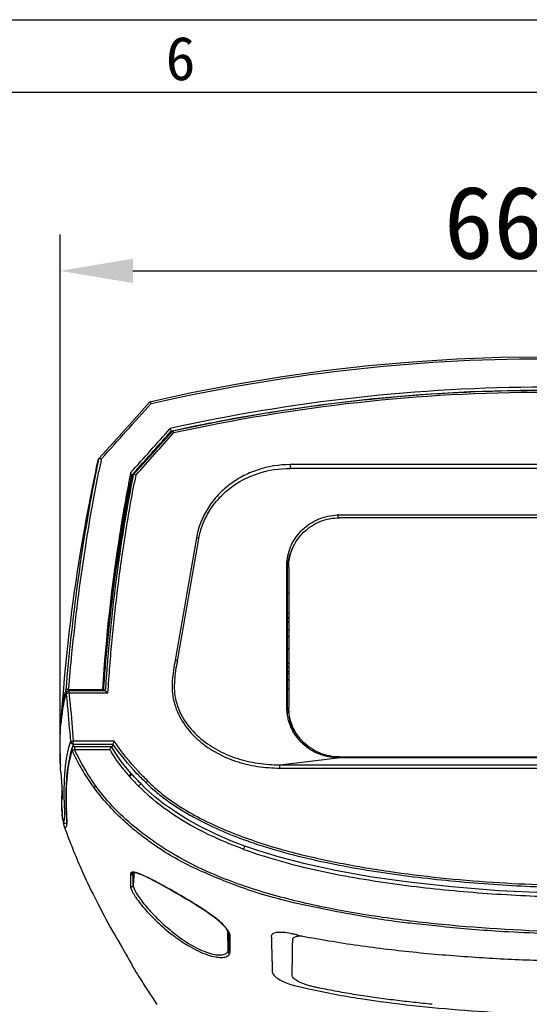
# Model space of a CAD drawing. Header units: millimetres. Extents: x 0 to 420, y 0 to 297.
# Tile 35 of 37: x 279 to 314, y 229 to 297. Entities that reach past the tile are written whole.
import ezdxf

# ---------------------------------------------------------------- set-up
doc = ezdxf.new("R2010")
doc.units = ezdxf.units.MM
doc.header["$LTSCALE"] = 23.1
doc.header["$PDMODE"] = 3
doc.header["$PDSIZE"] = 8
doc.layers.get('0').update_dxf_attribs({"linetype": 'CONTINUOUS'})
doc.layers.get('Defpoints').update_dxf_attribs({"linetype": 'CONTINUOUS'})
for name, color, linetype in [('03_ALL_AXES', 7, 'CONTINUOUS'), ('20_ALL_FEATURES', 7, 'CONTINUOUS'), ('51__DRAFT_DIMS', 7, 'CONTINUOUS')]:
    doc.layers.add(name, color=color, linetype=linetype)
doc.styles.get("Standard").update_dxf_attribs({"font": 'simfang.ttf'})
doc.styles.add('TEXTSTYLE_3', font='simfang.ttf')
doc.dimstyles.new('DIMSTYLE_2', dxfattribs={"dimtxt": 3, "dimasz": 3, "dimexe": 2.5, "dimexo": 0.5, "dimgap": 0.75, "dimtad": 1, "dimdec": 1, "dimdsep": 46, "dimtxsty": 'Standard', "dimblk": '_FILLED', "dimblk1": '_FILLED', "dimblk2": '_FILLED', "dimcen": 0.09, "dimclrt": 3, "dimadec": 1, "dimazin": 2, "dimtp": 0.3, "dimtm": 0.3, "dimtfac": 1, "dimtdec": 1, "dimtofl": 0, "dimtmove": 0, "dimatfit": 3, "dimldrblk": '_FILLED', "dimfxl": 1, "dimtolj": 1, "dimarcsym": 0})

# ---------------------------------------------------------------- blocks, each defined once
blk = doc.blocks.new('_FILLED')
at = {"color": 0, "linetype": 'ByBlock'}
blk.add_solid([(0, 0), (-1, 0.167), (-1, -0.167)], dxfattribs=at)
blk = doc.blocks.new('*D4')
at = {"layer": '51__DRAFT_DIMS', "color": 0, "lineweight": -2}
for p, q in [((282.06, 247.461), (282.06, 282.237)), ((348.545, 246.096), (348.545, 282.237)), ((287.06, 279.737), (343.545, 279.737))]:
    blk.add_line(p, q, dxfattribs=at)
at = {"layer": 'Defpoints', "color": 0}
for p in [(348.545, 279.737), (282.06, 246.961), (348.545, 245.596)]:
    blk.add_point(p, dxfattribs=at)
at = {"layer": '51__DRAFT_DIMS', "color": 0, "linetype": 'ByBlock', "lineweight": -2, "xscale": 5, "yscale": 5, "zscale": 5, "rotation": 180}
blk.add_blockref('_FILLED', (282.06, 279.737), dxfattribs=at)
at = {"layer": '51__DRAFT_DIMS', "color": 0, "linetype": 'ByBlock', "lineweight": -2, "xscale": 5, "yscale": 5, "zscale": 5}
blk.add_blockref('_FILLED', (348.545, 279.737), dxfattribs=at)
at = {"layer": '51__DRAFT_DIMS', "color": 3, "insert": (315.235, 285.573), "char_height": 5, "attachment_point": 2}
blk.add_mtext('\\A1;66.5', dxfattribs=at)

msp = doc.modelspace()

# ---------------------------------------------------------------- linework, layer by layer
at = {"color": 7}
for p, q in [((0, 297), (420, 297)), ((415, 292), (25, 292))]:
    msp.add_line(p, q, dxfattribs=at)
at = {"layer": '03_ALL_AXES', "color": 7}
msp.add_line((286.515, 262.894), (286.489, 262.866), dxfattribs=at)
at = {"layer": '20_ALL_FEATURES', "color": 7}
for p, q in [((288.21, 270.722), (287.167, 269.555)), ((291.087, 271.345), (288.215, 270.725)), ((287.167, 269.555), (286.346, 268.641)), ((293.03, 269.391), (289.779, 268.723)), ((289.773, 268.719), (288.977, 267.826)), ((289.634, 268.908), (289.69, 268.711)), ((289.69, 268.711), (289.771, 268.729)), ((289.69, 268.711), (289.771, 268.728)), ((286.346, 268.641), (285.491, 267.691)), ((285.491, 267.691), (284.719, 266.835)), ((288.977, 267.826), (287.994, 266.727)), ((284.714, 266.828), (284.719, 266.835)), ((287.994, 266.727), (287.09, 265.72)), ((286.968, 265.675), (287.277, 266.019)), ((286.909, 265.869), (286.874, 265.693)), ((286.909, 265.869), (286.875, 265.693)), ((287.09, 265.72), (287.084, 265.71)), ((301.142, 262.974), (301.142, 262.77)), ((301.142, 262.974), (329.536, 262.974)), ((329.414, 262.77), (301.264, 262.77)), ((297.786, 260.068), (297.843, 260.076)), ((297.904, 260.418), (297.936, 260.423)), ((297.905, 260.412), (297.937, 260.417)), ((297.636, 249.931), (297.643, 259.675)), ((297.667, 259.365), (297.643, 259.675)), ((297.667, 259.365), (297.659, 249.619)), ((297.764, 259.366), (297.764, 249.738)), ((297.665, 257.599), (297.764, 257.614)), ((297.764, 256.179), (297.664, 256.215)), ((297.664, 255.936), (297.764, 255.9)), ((297.698, 255.924), (297.764, 255.815)), ((297.662, 252.52), (297.764, 252.52)), ((297.661, 252.236), (297.764, 252.236)), ((285.06, 250.952), (285.074, 251.16)), ((297.661, 251.677), (297.764, 251.599)), ((282.433, 250.544), (282.376, 250.326)), ((282.484, 250.722), (282.433, 250.544)), ((282.483, 250.721), (282.478, 250.699)), ((282.483, 250.721), (282.484, 250.722)), ((285.175, 250.865), (282.675, 250.865)), ((285.048, 250.874), (285.053, 250.964)), ((285.048, 250.874), (285.054, 250.964)), ((285.054, 250.865), (285.06, 250.952)), ((297.798, 249.043), (297.722, 248.99)), ((282.075, 248.352), (282.069, 248.207)), ((282.105, 248.847), (282.098, 248.75)), ((297.896, 248.586), (297.843, 248.586)), ((282.053, 247.692), (282.052, 247.576)), ((282.056, 247.812), (282.053, 247.692)), ((282.059, 247.938), (282.056, 247.812)), ((282.063, 248.07), (282.059, 247.938)), ((282.069, 248.207), (282.063, 248.07)), ((297.969, 248.313), (297.989, 248.307)), ((297.986, 248.313), (297.969, 248.313)), ((282.05, 247.41), (282.049, 247.254)), ((282.049, 247.254), (282.049, 247.105)), ((282.049, 247.105), (282.05, 246.964)), ((282.052, 247.576), (282.05, 247.41)), ((283.059, 247.058), (285.596, 247.058)), ((285.73, 246.83), (285.596, 247.058)), ((285.596, 247.058), (285.596, 247.058)), ((282.05, 246.964), (282.052, 246.785)), ((282.052, 246.785), (282.053, 246.659)), ((282.053, 246.659), (282.057, 246.498)), ((282.057, 246.498), (282.06, 246.345)), ((282.06, 246.345), (282.064, 246.2)), ((282.785, 246.621), (282.702, 246.273)), ((282.868, 246.914), (282.785, 246.621)), ((285.896, 246.565), (285.73, 246.83)), ((301.264, 246.334), (329.414, 246.334)), ((282.064, 246.2), (282.068, 246.097)), ((282.068, 246.097), (282.071, 246)), ((282.071, 246), (282.074, 245.94)), ((282.074, 245.94), (282.077, 245.882)), ((282.077, 245.882), (282.079, 245.85)), ((297.152, 245.793), (301.11, 246.262)), ((301.143, 246.262), (301.11, 246.262)), ((329.535, 246.262), (301.143, 246.262)), ((282.1, 245.393), (282.129, 245.008)), ((286.94, 245.199), (286.695, 245.485)), ((286.944, 245.198), (286.941, 245.2)), ((286.991, 245.145), (286.943, 245.199)), ((287.075, 245.047), (286.987, 245.145)), ((287.393, 244.705), (287.286, 244.818)), ((287.599, 244.498), (287.598, 244.499)), ((287.932, 244.174), (287.599, 244.498)), ((282.188, 242.903), (282.191, 242.759)), ((282.496, 242.527), (282.514, 242.188)), ((282.338, 241.578), (282.414, 241.363)), ((282.414, 241.363), (282.492, 241.145)), ((282.492, 241.145), (282.569, 240.934)), ((282.569, 240.934), (282.646, 240.73)), ((282.646, 240.73), (282.721, 240.531)), ((282.721, 240.531), (282.797, 240.337)), ((282.909, 240.053), (282.984, 239.867)), ((282.984, 239.867), (283.059, 239.685)), ((283.059, 239.685), (283.134, 239.505)), ((294.745, 240.207), (294.744, 240.207)), ((295.633, 239.898), (294.745, 240.207)), ((283.134, 239.505), (283.208, 239.327)), ((283.208, 239.327), (283.284, 239.151)), ((283.284, 239.151), (283.359, 238.977)), ((283.359, 238.977), (283.435, 238.803)), ((283.435, 238.803), (283.511, 238.631)), ((283.511, 238.631), (283.626, 238.374)), ((283.626, 238.374), (283.742, 238.121)), ((287.089, 238.347), (287.089, 238.348)), ((287.093, 238.372), (287.094, 238.377)), ((287.13, 238.387), (287.118, 238.128)), ((287.312, 238.363), (287.431, 238.327)), ((283.742, 238.121), (283.858, 237.871)), ((283.858, 237.871), (283.975, 237.624)), ((283.975, 237.624), (284.092, 237.38)), ((287.118, 238.128), (287.087, 237.505)), ((284.092, 237.38), (284.208, 237.139)), ((284.208, 237.139), (284.325, 236.903)), ((284.325, 236.903), (284.441, 236.67)), ((284.441, 236.67), (284.556, 236.442)), ((284.556, 236.442), (284.67, 236.219)), ((284.67, 236.219), (284.783, 236.001)), ((284.783, 236.001), (284.931, 235.719)), ((284.931, 235.719), (285.075, 235.447)), ((285.075, 235.447), (285.215, 235.185)), ((285.215, 235.185), (285.351, 234.936)), ((285.351, 234.936), (285.512, 234.642)), ((285.512, 234.642), (285.664, 234.369)), ((285.664, 234.369), (285.836, 234.064)), ((293.413, 234.6), (293.511, 234.461)), ((293.611, 234.245), (293.621, 234.189)), ((293.62, 234.169), (293.619, 234.199)), ((285.836, 234.064), (286.023, 233.734)), ((286.023, 233.734), (286.25, 233.34)), ((293.62, 234.095), (293.625, 233.117)), ((286.25, 233.34), (286.677, 232.608)), ((286.593, 232.751), (286.636, 232.675)), ((286.636, 232.675), (286.754, 232.463)), ((286.754, 232.463), (286.854, 232.286)), ((286.854, 232.286), (286.959, 232.103)), ((286.959, 232.103), (287.069, 231.915)), ((287.069, 231.915), (287.182, 231.723)), ((287.182, 231.723), (287.298, 231.528)), ((287.298, 231.528), (287.377, 231.397)), ((287.377, 231.397), (287.458, 231.265)), ((287.458, 231.265), (287.584, 231.061)), ((287.584, 231.061), (287.719, 230.846)), ((287.912, 230.543), (288.065, 230.306)), ((288.065, 230.306), (288.225, 230.061)), ((288.225, 230.061), (288.389, 229.814)), ((288.389, 229.814), (288.554, 229.567)), ((288.554, 229.567), (288.717, 229.326))]:
    msp.add_line(p, q, dxfattribs=at)
at = {"layer": '20_ALL_FEATURES', "color": 4}
for p, q in [((284.891, 266.788), (284.898, 266.82)), ((284.892, 266.788), (284.898, 266.82)), ((332.812, 266.162), (297.866, 266.162)), ((332.815, 266.424), (297.874, 266.424)), ((287.084, 265.71), (287.073, 265.655)), ((287.266, 265.687), (287.27, 265.706)), ((287.266, 265.687), (287.27, 265.706)), ((297.745, 253.728), (297.764, 253.738)), ((282.4, 250.733), (282.397, 250.719)), ((282.4, 250.733), (282.397, 250.72)), ((282.649, 250.971), (282.649, 250.863)), ((282.649, 250.971), (284.975, 250.969)), ((282.675, 250.732), (282.675, 250.865)), ((282.675, 250.732), (285.347, 250.734)), ((297.659, 249.619), (297.636, 249.931)), ((282.968, 247.219), (282.968, 247.412)), ((285.788, 247.412), (282.968, 247.412)), ((282.968, 247.219), (285.686, 247.219)), ((283.059, 247.058), (283.059, 246.848)), ((283.059, 247.058), (283.059, 246.878)), ((283.059, 246.848), (285.479, 246.848)), ((301.264, 246.334), (301.264, 246.262)), ((297.152, 245.783), (297.152, 245.793)), ((297.152, 245.567), (297.152, 245.793)), ((297.152, 245.793), (333.526, 245.793)), ((297.152, 245.722), (297.152, 245.741)), ((286.794, 245.033), (286.775, 245.054)), ((286.794, 245.033), (286.775, 245.054)), ((297.152, 245.567), (333.526, 245.567)), ((286.904, 238.257), (286.904, 237.974)), ((286.904, 238.257), (286.904, 238.162)), ((287.094, 238.377), (287.087, 238.364)), ((287.088, 238.334), (287.089, 238.347)), ((287.089, 238.348), (287.09, 238.364)), ((286.904, 237.974), (286.903, 237.428)), ((293.553, 234.385), (293.589, 232.958)), ((293.625, 233.117), (293.589, 234.305)), ((293.617, 234.197), (293.62, 234.095)), ((293.738, 232.962), (293.738, 233.866))]:
    msp.add_line(p, q, dxfattribs=at)
at = {"layer": '20_ALL_FEATURES', "color": 7}
for points in [[(342.448, 270.729), (339.592, 271.345), (336.541, 271.928), (333.494, 272.432), (330.458, 272.857), (327.43, 273.204), (324.403, 273.473), (321.379, 273.665), (318.36, 273.78), (315.34, 273.818), (312.319, 273.78), (309.301, 273.665), (306.277, 273.473), (303.25, 273.204), (300.222, 272.857), (297.185, 272.433), (294.138, 271.928), (291.087, 271.345)], [(340.882, 268.726), (337.646, 269.391), (334.193, 270.002), (330.744, 270.509), (327.31, 270.913), (323.887, 271.215), (320.464, 271.416), (317.043, 271.516), (313.629, 271.516), (310.208, 271.416), (306.785, 271.214), (303.363, 270.913), (299.929, 270.509), (296.482, 270.001), (293.03, 269.391)], [(284.514, 266.019), (284.381, 265.389), (284.203, 264.517), (284.035, 263.669), (283.879, 262.848), (283.733, 262.052), (283.596, 261.278)], [(283.596, 261.278), (283.469, 260.525), (283.35, 259.794), (283.238, 259.078), (283.134, 258.377), (283.035, 257.691), (282.943, 257.014), (282.856, 256.347), (282.773, 255.69), (282.695, 255.036), (282.621, 254.387), (282.55, 253.742), (282.481, 253.085), (282.415, 252.421), (282.35, 251.746), (282.286, 251.037)], [(282.286, 251.037), (282.22, 250.284), (282.155, 249.496), (282.105, 248.847)], [(282.376, 250.326), (282.33, 250.122), (282.291, 249.933), (282.258, 249.757), (282.231, 249.59), (282.207, 249.432)], [(282.169, 249.141), (282.154, 249.005), (282.141, 248.876), (282.13, 248.752)], [(282.207, 249.432), (282.187, 249.283), (282.169, 249.141)], [(282.098, 248.75), (282.093, 248.666), (282.088, 248.584), (282.083, 248.505), (282.075, 248.352)], [(286.695, 245.485), (286.473, 245.759), (286.266, 246.03), (286.075, 246.298), (285.896, 246.565)], [(282.702, 246.273), (282.64, 245.953), (282.593, 245.666), (282.558, 245.407), (282.53, 245.166), (282.508, 244.939), (282.492, 244.73), (282.479, 244.533), (282.47, 244.346), (282.463, 244.17), (282.458, 244.003), (282.454, 243.844), (282.453, 243.693), (282.452, 243.548), (282.453, 243.409), (282.454, 243.277), (282.457, 243.149), (282.46, 243.026), (282.463, 242.907), (282.467, 242.793), (282.472, 242.682), (282.477, 242.575), (282.482, 242.472)], [(282.129, 245.008), (282.161, 244.539), (282.175, 244.32), (282.186, 244.114), (282.195, 243.926), (282.202, 243.767), (282.207, 243.642), (282.21, 243.545), (282.211, 243.478)], [(287.286, 244.818), (287.18, 244.932), (287.075, 245.047)], [(287.597, 244.498), (287.502, 244.594), (287.393, 244.705)], [(294.745, 240.207), (293.844, 240.552), (292.709, 241.042), (291.682, 241.548), (290.778, 242.052), (289.979, 242.554), (289.243, 243.073), (288.556, 243.618), (287.932, 244.174)], [(282.211, 243.478), (282.212, 243.431), (282.212, 243.434)], [(282.191, 242.759), (282.194, 242.657), (282.197, 242.563), (282.201, 242.477), (282.205, 242.397), (282.21, 242.324), (282.215, 242.257)], [(282.215, 242.257), (282.221, 242.196), (282.227, 242.14), (282.234, 242.09), (282.242, 242.045), (282.25, 242.003), (282.26, 241.966), (282.272, 241.928), (282.287, 241.891), (282.308, 241.855), (282.337, 241.817), (282.389, 241.778), (282.464, 241.751), (282.497, 241.749)], [(282.482, 242.472), (282.497, 242.185), (282.501, 242.099)], [(282.27, 241.933), (282.273, 241.907), (282.279, 241.859), (282.285, 241.815), (282.292, 241.774), (282.298, 241.736), (282.305, 241.702), (282.312, 241.67), (282.32, 241.64), (282.327, 241.612), (282.336, 241.586), (282.342, 241.568)], [(282.501, 242.099), (282.504, 242.02), (282.505, 241.948), (282.504, 241.884), (282.502, 241.827), (282.498, 241.78), (282.495, 241.756)], [(282.797, 240.337), (282.835, 240.241), (282.909, 240.053)], [(315.339, 236.983), (312.19, 237.135), (308.956, 237.396), (306.007, 237.723), (303.347, 238.103), (300.977, 238.525), (298.901, 238.977), (297.121, 239.441), (295.633, 239.898)], [(287.087, 238.364), (287.085, 238.365), (287.09, 238.376), (287.116, 238.386)], [(287.089, 238.348), (287.089, 238.35), (287.09, 238.359), (287.091, 238.366), (287.093, 238.372)], [(287.116, 238.386), (287.16, 238.389), (287.224, 238.383), (287.312, 238.363)], [(287.431, 238.327), (287.578, 238.272), (287.753, 238.198)], [(287.753, 238.198), (287.953, 238.105), (288.179, 237.994), (288.431, 237.865), (288.709, 237.719), (289.01, 237.556), (289.33, 237.381), (289.667, 237.194), (290.017, 236.996), (290.372, 236.792), (290.73, 236.582), (291.087, 236.368), (291.435, 236.154), (291.772, 235.939), (292.092, 235.724), (292.389, 235.515), (292.66, 235.311), (292.901, 235.114), (293.108, 234.929), (293.278, 234.757), (293.413, 234.6)], [(293.511, 234.461), (293.576, 234.342), (293.611, 234.245)], [(287.719, 230.846), (287.766, 230.772), (287.912, 230.543)]]:
    msp.add_lwpolyline(points, dxfattribs=at)
at = {"layer": '20_ALL_FEATURES', "color": 4}
for centre, radius, start, end in [((-303.595, 798.114), 792.843, 317.924163, 318.294003), ((-278.792, 773.998), 760.783, 318.077957, 318.372784), ((394.019, 244.153), 111.45, 168.28195, 168.70762), ((396.118, 244.235), 111.128, 168.88695, 169.10589), ((396.541, 244.272), 111.353, 168.91233, 169.16555), ((298.806, 255.305), 1.279, 206.67442, 215.45569), ((299.088, 251.018), 3.026, 116.36443, 118.15202), ((308.207, 264.473), 16.232, 229.47894, 229.95585), ((290.011, 248.732), 7.869, 165.3719, 166.67249), ((289.46, 248.877), 7.3, 163.75695, 165.26919), ((282.546, 250.909), 0.095, 174.58267, 184.91672), ((282.667, 250.668), 0.191, 170.12306, 185.45369), ((282.665, 250.668), 0.189, 163.86853, 170.12568), ((282.733, 250.14), 0.595, 95.52432, 98.75246), ((294.714, 247.637), 12.631, 173.35835, 174.3145), ((293.053, 247.836), 10.959, 170.96372, 173.38475), ((296.139, 247.495), 14.063, 174.31385, 175.1308), ((289.705, 245.052), 7.077, 163.21556, 164.24924), ((289.439, 245.133), 6.799, 162.13033, 163.21529), ((294.704, 252.188), 10.659, 210.06565, 211.32617), ((297.735, 254.567), 14.512, 218.99874, 220.95849), ((296.73, 253.618), 13.131, 221.13844, 222.86807), ((296.676, 253.562), 13.053, 222.85048, 224.62429), ((296.766, 253.652), 13.182, 224.62901, 225.07252), ((305.458, 270.098), 31.355, 250.28439, 250.55026), ((287.285, 238.236), 0.382, 175.27414, 176.91761), ((292.245, 233.532), 1.602, 28.48712, 32.8221), ((292.846, 234.093), 0.778, 0.22329, 1.75137), ((286.52, 233.914), 7.218, 0.21199, 0.80676)]:
    msp.add_arc(centre, radius, start, end, dxfattribs=at)
at = {"layer": '20_ALL_FEATURES', "color": 7}
for centre, radius, start, end in [((316.25, 148.024), 123.575, 99.2496, 102.37282), ((-307.013, 801.287), 799.635, 317.965476, 318.257935), ((-335.738, 826.725), 838.176, 318.013182, 318.260309), ((300.741, 265.749), 11.441, 164.99221, 165.61802), ((395.797, 244.331), 110.998, 168.90418, 169.12351), ((397.813, 243.769), 112.988, 168.82101, 169.03641), ((297.681, 262.691), 11.019, 165.77009, 166.60329), ((296.8, 262.911), 10.111, 163.92547, 165.751), ((312.619, 260.313), 26.254, 173.19927, 174.41934), ((396.22, 238.808), 112.337, 167.63385, 168.05592), ((301.282, 261.144), 1.835, 94.37872, 95.7075), ((301.054, 259.148), 3.394, 150.3914, 176.32185), ((282.675, 250.665), 0.2, 90, 163.76136), ((301.93, 264.607), 14.242, 252.55336, 252.98628), ((308.304, 249.625), 10.645, 180.03154, 180.28383), ((304.23, 249.597), 6.57, 180.21213, 182.35373), ((301.093, 249.507), 3.329, 180.03246, 207.99443), ((289.424, 245.251), 6.992, 162.10405, 164.58652), ((283.059, 246.858), 0.2, 90, 180), ((291.763, 245.2), 6.404, 161.62686, 163.55027), ((289.631, 244.679), 7.066, 162.76504, 164.86504), ((283.023, 246.858), 0.164, 179.98903, 188.93788), ((306.694, 258.118), 26.377, 205.47576, 205.73125), ((305.232, 257.412), 24.753, 205.72734, 206.291), ((302.18, 246.499), 20.112, 182.08908, 182.29665), ((294.57, 244.306), 12.231, 173.32514, 174.00822), ((295.348, 244.225), 13.013, 174.01193, 174.99464), ((286.074, 245.87), 1.176, 310.68951, 312.00296), ((330.62, 243.197), 48.436, 179.03143, 179.45939), ((291.324, 242.924), 9.134, 182.50345, 182.72219), ((289.618, 242.84), 7.426, 182.70145, 183.38316), ((269.107, 241.521), 13.423, 2.40656, 2.84718), ((287.39, 238.333), 0.302, 177.18922, 179.81822), ((292.837, 234.091), 0.787, 1.81441, 5.65594), ((293.172, 234.162), 0.45, 0.82633, 4.34676), ((309.548, 286.546), 53.627, 257.99811, 258.96406)]:
    msp.add_arc(centre, radius, start, end, dxfattribs=at)
msp.add_ellipse((315.289, 142.307), major_axis=(114.193, 0.353), ratio=0.978877, start_param=1.72184, end_param=1.722748, dxfattribs=at)
at = {"layer": '20_ALL_FEATURES', "color": 4}
for points, knots in [([(288.318, 270.628), (292.737, 271.634), (301.702, 273.178), (315.33, 273.965), (328.958, 273.18), (337.924, 271.637), (342.344, 270.632)], [0, 0, 0, 0, 0.249647, 0.499973, 0.750317, 1, 1, 1, 1]), ([(289.881, 268.622), (294.05, 269.535), (302.499, 270.935), (315.328, 271.648), (328.158, 270.938), (336.608, 269.539), (340.777, 268.627)], [0, 0, 0, 0, 0.249681, 0.499984, 0.7503, 1, 1, 1, 1]), ([(283.798, 260.703), (283.865, 261.144), (284.146, 262.907), (284.464, 264.663), (284.726, 265.977)], [0, 0, 0, 0, 0.249862, 1, 1, 1, 1]), ([(297.874, 266.424), (297.109, 266.423), (295.952, 266.237), (294.556, 265.628), (293.766, 265.116), (293.2, 264.635), (292.816, 264.242), (292.473, 263.819), (292.17, 263.372), (291.913, 262.902), (291.704, 262.412), (291.532, 261.912), (291.451, 261.568), (291.428, 261.394)], [0, 0, 0, 0, 0.259187, 0.38744, 0.513953, 0.576448, 0.638357, 0.699736, 0.760616, 0.820968, 0.880914, 0.940683, 1, 1, 1, 1]), ([(291.587, 261.337), (291.647, 261.672), (291.833, 262.335), (292.299, 263.264), (292.935, 264.106), (293.994, 265.079), (295.643, 265.938), (297.124, 266.168), (297.866, 266.162)], [0, 0, 0, 0, 0.11904, 0.239453, 0.361744, 0.486141, 0.740163, 1, 1, 1, 1]), ([(297.874, 266.424), (297.875, 266.374), (297.875, 266.287), (297.874, 266.199), (297.866, 266.162)], [0, 0, 0, 0, 0.567812, 1, 1, 1, 1]), ([(286.992, 265.238), (286.877, 264.641), (286.657, 263.447), (286.357, 261.651), (286.087, 259.852), (285.885, 258.35), (285.738, 257.147), (285.635, 256.244), (285.539, 255.339), (285.45, 254.437), (285.38, 253.681), (285.328, 253.067), (285.29, 252.595), (285.258, 252.179), (285.223, 251.726), (285.206, 251.502), (285.161, 250.827), (285.17, 250.956)], [0, 0, 0, 0, 0.126527, 0.252897, 0.379148, 0.505338, 0.568438, 0.631564, 0.69462, 0.757959, 0.820262, 0.852551, 0.886616, 0.917984, 0.942089, 0.973011, 1, 1, 1, 1]), ([(285.346, 250.733), (285.389, 251.347), (285.475, 252.566), (285.634, 254.388), (285.819, 256.199), (286.102, 258.61), (286.527, 261.616), (286.944, 264.01), (287.173, 265.203)], [0, 0, 0, 0, 0.126453, 0.251224, 0.375946, 0.500655, 0.750174, 1, 1, 1, 1]), ([(291.428, 261.394), (291.308, 260.692), (291.127, 259.64), (290.884, 258.237), (290.702, 257.185), (290.521, 256.133), (290.339, 255.08), (290.154, 254.029), (290.038, 253.326), (289.966, 252.977)], [0, 0, 0, 0, 0.249967, 0.374941, 0.499929, 0.624933, 0.749946, 0.87506, 1, 1, 1, 1]), ([(291.428, 261.394), (291.444, 261.392), (291.499, 261.382), (291.554, 261.361), (291.587, 261.336)], [0, 0, 0, 0, 0.273734, 1, 1, 1, 1]), ([(283.613, 260.732), (283.487, 259.918), (283.016, 256.658), (282.662, 253.381), (282.452, 250.92)], [0, 0, 0, 0, 0.250069, 1, 1, 1, 1]), ([(282.649, 250.97), (282.719, 251.785), (283.021, 255.038), (283.425, 258.282), (283.798, 260.703)], [0, 0, 0, 0, 0.250162, 1, 1, 1, 1]), ([(297.765, 255.097), (297.757, 255.094), (297.723, 255.082), (297.689, 255.068), (297.664, 255.057)], [0, 0, 0, 0, 0.236788, 1, 1, 1, 1]), ([(297.745, 253.728), (297.738, 253.729), (297.71, 253.732), (297.683, 253.736), (297.663, 253.74)], [0, 0, 0, 0, 0.24326, 1, 1, 1, 1]), ([(289.966, 252.977), (289.92, 252.748), (289.837, 252.287), (289.755, 251.587), (289.739, 250.87), (289.893, 249.891), (290.411, 248.713), (291.251, 247.732), (292.05, 247.082), (292.916, 246.524), (294.101, 246.004), (295.608, 245.643), (296.638, 245.577), (297.152, 245.567)], [0, 0, 0, 0, 0.058085, 0.116242, 0.175035, 0.235767, 0.361377, 0.488899, 0.552877, 0.616795, 0.744446, 0.872176, 1, 1, 1, 1]), ([(290.125, 252.921), (290.104, 252.936), (290.052, 252.961), (289.997, 252.976), (289.967, 252.982)], [0, 0, 0, 0, 0.464082, 1, 1, 1, 1]), ([(282.354, 250.546), (282.336, 250.471), (282.269, 250.171), (282.218, 249.867), (282.187, 249.639)], [0, 0, 0, 0, 0.251768, 1, 1, 1, 1]), ([(282.231, 249.557), (282.245, 249.648), (282.309, 250.016), (282.395, 250.38), (282.477, 250.649)], [0, 0, 0, 0, 0.247501, 1, 1, 1, 1]), ([(282.47, 250.852), (282.468, 250.855), (282.458, 250.87), (282.452, 250.888), (282.451, 250.901)], [0, 0, 0, 0, 0.228079, 1, 1, 1, 1]), ([(282.554, 250.967), (282.533, 250.964), (282.499, 250.957), (282.465, 250.94), (282.457, 250.929)], [0, 0, 0, 0, 0.602539, 1, 1, 1, 1]), ([(282.551, 250.811), (282.542, 250.811), (282.511, 250.815), (282.483, 250.834), (282.47, 250.852)], [0, 0, 0, 0, 0.288663, 1, 1, 1, 1]), ([(282.477, 250.649), (282.505, 250.386), (282.617, 249.304), (282.708, 248.22), (282.77, 247.399)], [0, 0, 0, 0, 0.243446, 1, 1, 1, 1]), ([(282.642, 250.728), (282.607, 250.723), (282.559, 250.712), (282.506, 250.685), (282.487, 250.67), (282.482, 250.661)], [0, 0, 0, 0, 0.602906, 0.824936, 1, 1, 1, 1]), ([(282.649, 250.971), (282.641, 250.972), (282.609, 250.972), (282.578, 250.97), (282.554, 250.967)], [0, 0, 0, 0, 0.258071, 1, 1, 1, 1]), ([(282.675, 250.732), (282.704, 250.463), (282.815, 249.358), (282.906, 248.25), (282.968, 247.412)], [0, 0, 0, 0, 0.24347, 1, 1, 1, 1]), ([(282.081, 245.766), (282.063, 246.252), (282.048, 247.226), (282.085, 248.202), (282.126, 248.689)], [0, 0, 0, 0, 0.498297, 1, 1, 1, 1]), ([(282.77, 247.399), (282.776, 247.398), (282.798, 247.402), (282.84, 247.403), (282.9, 247.407), (282.944, 247.41), (282.968, 247.412)], [0, 0, 0, 0, 0.101591, 0.323857, 0.637926, 1, 1, 1, 1]), ([(282.968, 247.219), (282.92, 247.22), (282.822, 247.258), (282.774, 247.352), (282.77, 247.399)], [0, 0, 0, 0, 0.504041, 1, 1, 1, 1]), ([(287.962, 244.565), (287.751, 244.765), (286.924, 245.589), (286.188, 246.501), (285.686, 247.219)], [0, 0, 0, 0, 0.249374, 1, 1, 1, 1]), ([(288.09, 244.676), (287.875, 244.88), (287.035, 245.728), (286.293, 246.671), (285.788, 247.412)], [0, 0, 0, 0, 0.248815, 1, 1, 1, 1]), ([(284.527, 244.32), (284.386, 244.517), (283.837, 245.324), (283.367, 246.183), (283.059, 246.848)], [0, 0, 0, 0, 0.249312, 1, 1, 1, 1]), ([(284.527, 244.32), (284.497, 244.298), (284.455, 244.27), (284.403, 244.244), (284.382, 244.236), (284.374, 244.235)], [0, 0, 0, 0, 0.62982, 0.860799, 1, 1, 1, 1]), ([(294.676, 239.982), (293.349, 240.474), (291.393, 241.333), (289.026, 242.892), (287.957, 243.822), (287.457, 244.32)], [0, 0, 0, 0, 0.500602, 0.750577, 1, 1, 1, 1]), ([(288.09, 244.676), (288.065, 244.651), (288.023, 244.613), (287.979, 244.577), (287.962, 244.565)], [0, 0, 0, 0, 0.63511, 1, 1, 1, 1]), ([(287.962, 244.565), (288.199, 244.329), (288.695, 243.879), (289.495, 243.272), (290.332, 242.715), (291.49, 242.039), (292.999, 241.301), (294.248, 240.807), (294.88, 240.581)], [0, 0, 0, 0, 0.12464, 0.249463, 0.374336, 0.499342, 0.749542, 1, 1, 1, 1]), ([(295.017, 240.532), (295.827, 240.246), (297.471, 239.741), (300.813, 238.936), (304.207, 238.363), (307.62, 237.943), (310.188, 237.694), (312.761, 237.508), (314.48, 237.432), (315.339, 237.402)], [0, 0, 0, 0, 0.124866, 0.24981, 0.499777, 0.624816, 0.749869, 0.874932, 1, 1, 1, 1]), ([(294.676, 239.982), (294.686, 240.009), (294.705, 240.06), (294.725, 240.121), (294.737, 240.162), (294.743, 240.185), (294.745, 240.197), (294.746, 240.206), (294.745, 240.207)], [0, 0, 0, 0, 0.365272, 0.690243, 0.818191, 0.91514, 0.976503, 1, 1, 1, 1]), ([(294.676, 239.982), (296.32, 239.39), (298.856, 238.688), (302.288, 238.022), (305.746, 237.486), (310.096, 237.01), (313.591, 236.812), (315.339, 236.746)], [0, 0, 0, 0, 0.249754, 0.374758, 0.499799, 0.749877, 1, 1, 1, 1]), ([(286.904, 238.257), (286.92, 238.244), (286.959, 238.226), (287.023, 238.234), (287.073, 238.273), (287.087, 238.314), (287.088, 238.334)], [0, 0, 0, 0, 0.25111, 0.503934, 0.753962, 1, 1, 1, 1]), ([(286.921, 238.34), (286.919, 238.335), (286.91, 238.311), (286.906, 238.287), (286.905, 238.268)], [0, 0, 0, 0, 0.234901, 1, 1, 1, 1]), ([(287.087, 238.364), (287.071, 238.338), (287.012, 238.299), (286.945, 238.32), (286.921, 238.34)], [0, 0, 0, 0, 0.495962, 1, 1, 1, 1]), ([(287.237, 238.395), (287.173, 238.41), (287.081, 238.426), (286.977, 238.402), (286.936, 238.379), (286.927, 238.361)], [0, 0, 0, 0, 0.606874, 0.820702, 1, 1, 1, 1]), ([(287.087, 237.505), (287.087, 237.574), (287.087, 237.85), (287.088, 238.126), (287.088, 238.334)], [0, 0, 0, 0, 0.246689, 1, 1, 1, 1]), ([(287.544, 238.293), (287.516, 238.304), (287.415, 238.343), (287.312, 238.377), (287.237, 238.395)], [0, 0, 0, 0, 0.281246, 1, 1, 1, 1]), ([(288.244, 237.966), (288.181, 237.999), (287.95, 238.114), (287.717, 238.223), (287.544, 238.293)], [0, 0, 0, 0, 0.277415, 1, 1, 1, 1]), ([(293.306, 234.758), (293.177, 234.894), (292.873, 235.165), (292.353, 235.558), (291.748, 235.968), (290.839, 236.531), (289.887, 237.08), (288.936, 237.604), (288.47, 237.851), (288.244, 237.966)], [0, 0, 0, 0, 0.09339, 0.20294, 0.325247, 0.4578, 0.736868, 0.873498, 1, 1, 1, 1]), ([(286.903, 237.428), (286.899, 237.412), (286.905, 237.374), (286.919, 237.317), (286.94, 237.252), (286.98, 237.153), (287.047, 237.019), (287.148, 236.845), (287.272, 236.658), (287.471, 236.382), (287.761, 236.016), (288.161, 235.566), (288.617, 235.103), (289.123, 234.636), (289.674, 234.176), (290.269, 233.739), (290.894, 233.337), (291.534, 232.993), (292.154, 232.734), (292.647, 232.598), (292.997, 232.555), (293.212, 232.552), (293.393, 232.572), (293.536, 232.629), (293.644, 232.696), (293.7, 232.762), (293.707, 232.799)], [0, 0, 0, 0, 0.005505, 0.012456, 0.020139, 0.028716, 0.048401, 0.070996, 0.096647, 0.124655, 0.186162, 0.254641, 0.328425, 0.40638, 0.487704, 0.571505, 0.656251, 0.739375, 0.816993, 0.883782, 0.911757, 0.936068, 0.956513, 0.973045, 0.987435, 1, 1, 1, 1]), ([(286.904, 237.428), (286.919, 237.415), (286.959, 237.398), (287.022, 237.406), (287.073, 237.445), (287.087, 237.485), (287.088, 237.505)], [0, 0, 0, 0, 0.248485, 0.50222, 0.752831, 1, 1, 1, 1]), ([(287.088, 237.505), (287.088, 237.469), (287.103, 237.385), (287.174, 237.192), (287.331, 236.91), (287.585, 236.539), (287.907, 236.128), (288.287, 235.692), (288.72, 235.244), (289.202, 234.794), (289.905, 234.19), (290.666, 233.628), (291.483, 233.173), (292.079, 232.912), (292.62, 232.751), (293.023, 232.713), (293.279, 232.744), (293.42, 232.791), (293.526, 232.862), (293.573, 232.925), (293.589, 232.958)], [0, 0, 0, 0, 0.012899, 0.029382, 0.072168, 0.125714, 0.187436, 0.255552, 0.328822, 0.406291, 0.48717, 0.654531, 0.737495, 0.815296, 0.882687, 0.935336, 0.95584, 0.972866, 0.987202, 1, 1, 1, 1]), ([(293.42, 234.631), (293.411, 234.642), (293.374, 234.685), (293.335, 234.727), (293.306, 234.758)], [0, 0, 0, 0, 0.242525, 1, 1, 1, 1]), ([(293.514, 234.512), (293.507, 234.522), (293.476, 234.563), (293.444, 234.602), (293.42, 234.631)], [0, 0, 0, 0, 0.242459, 1, 1, 1, 1]), ([(293.592, 234.4), (293.586, 234.41), (293.561, 234.448), (293.535, 234.485), (293.514, 234.512)], [0, 0, 0, 0, 0.242525, 1, 1, 1, 1]), ([(293.738, 234.016), (293.706, 234.027), (293.647, 234.068), (293.623, 234.136), (293.622, 234.169)], [0, 0, 0, 0, 0.505239, 1, 1, 1, 1]), ([(293.738, 234.016), (293.749, 234.059), (293.723, 234.161), (293.68, 234.248), (293.654, 234.296)], [0, 0, 0, 0, 0.447511, 1, 1, 1, 1]), ([(293.623, 233.117), (293.623, 233.102), (293.62, 233.048), (293.607, 232.994), (293.589, 232.958)], [0, 0, 0, 0, 0.260411, 1, 1, 1, 1]), ([(293.589, 232.958), (293.592, 232.924), (293.618, 232.857), (293.675, 232.812), (293.707, 232.799)], [0, 0, 0, 0, 0.495429, 1, 1, 1, 1]), ([(293.738, 232.962), (293.706, 232.974), (293.648, 233.015), (293.624, 233.083), (293.623, 233.117)], [0, 0, 0, 0, 0.506436, 1, 1, 1, 1]), ([(293.707, 232.799), (293.713, 232.811), (293.733, 232.863), (293.739, 232.92), (293.738, 232.961)], [0, 0, 0, 0, 0.243679, 1, 1, 1, 1])]:
    msp.add_open_spline(points, degree=3, knots=knots, dxfattribs=at)
at = {"layer": '20_ALL_FEATURES', "color": 7}
for points, knots in [([(341.026, 268.912), (336.817, 269.838), (328.285, 271.259), (315.33, 271.981), (302.374, 271.257), (293.843, 269.835), (289.634, 268.908)], [0, 0, 0, 0, 0.249688, 0.500001, 0.750313, 1, 1, 1, 1]), ([(296.387, 269.992), (299.514, 270.501), (305.817, 271.274), (315.334, 271.663), (324.852, 271.275), (331.155, 270.503), (334.282, 269.994)], [0, 0, 0, 0, 0.249826, 0.5, 0.750174, 1, 1, 1, 1]), ([(288.319, 270.628), (288.309, 270.642), (288.29, 270.668), (288.26, 270.699), (288.237, 270.719), (288.22, 270.726), (288.214, 270.725)], [0, 0, 0, 0, 0.357766, 0.656965, 0.874307, 1, 1, 1, 1]), ([(289.779, 268.723), (289.785, 268.724), (289.802, 268.717), (289.835, 268.683), (289.863, 268.65), (289.881, 268.624)], [0, 0, 0, 0, 0.125265, 0.339602, 1, 1, 1, 1]), ([(284.712, 266.823), (284.607, 266.318), (284.2, 264.295), (283.849, 262.261), (283.613, 260.732)], [0, 0, 0, 0, 0.250218, 1, 1, 1, 1]), ([(284.514, 266.019), (284.529, 266.086), (284.588, 266.356), (284.656, 266.624), (284.712, 266.824)], [0, 0, 0, 0, 0.248664, 1, 1, 1, 1]), ([(284.714, 266.828), (284.713, 266.827), (284.713, 266.826), (284.712, 266.825), (284.712, 266.824)], [0, 0, 0, 0, 0.610284, 1, 1, 1, 1]), ([(284.719, 266.835), (284.727, 266.845), (284.762, 266.855), (284.794, 266.851), (284.813, 266.847)], [0, 0, 0, 0, 0.398607, 1, 1, 1, 1]), ([(284.813, 266.847), (284.82, 266.846), (284.849, 266.839), (284.877, 266.829), (284.898, 266.82)], [0, 0, 0, 0, 0.233433, 1, 1, 1, 1]), ([(286.793, 265.276), (286.566, 264.094), (285.735, 259.357), (285.206, 254.568), (284.975, 250.97)], [0, 0, 0, 0, 0.250325, 1, 1, 1, 1]), ([(287.27, 265.706), (287.234, 265.72), (287.183, 265.736), (287.12, 265.737), (287.097, 265.727), (287.09, 265.72)], [0, 0, 0, 0, 0.619314, 0.844266, 1, 1, 1, 1]), ([(285.053, 250.964), (285.211, 253.36), (285.668, 258.148), (286.43, 262.898), (286.887, 265.258)], [0, 0, 0, 0, 0.499777, 1, 1, 1, 1]), ([(285.074, 251.16), (285.157, 252.356), (285.557, 257.078), (286.261, 261.774), (286.962, 265.244)], [0, 0, 0, 0, 0.253021, 1, 1, 1, 1]), ([(297.643, 259.674), (297.671, 260.101), (297.89, 260.956), (298.671, 262.024), (299.791, 262.746), (300.662, 262.944), (301.1, 262.97)], [0, 0, 0, 0, 0.246741, 0.495469, 0.746832, 1, 1, 1, 1]), ([(297.764, 259.366), (297.764, 259.588), (297.809, 260.035), (298.01, 260.678), (298.336, 261.271), (298.775, 261.79), (299.309, 262.215), (299.917, 262.532), (300.578, 262.726), (301.036, 262.77), (301.264, 262.77)], [0, 0, 0, 0, 0.123294, 0.246842, 0.37088, 0.495546, 0.62089, 0.746859, 0.873297, 1, 1, 1, 1]), ([(290.125, 252.921), (290.197, 253.27), (290.313, 253.974), (290.498, 255.026), (290.681, 256.078), (290.862, 257.13), (291.043, 258.181), (291.286, 259.583), (291.466, 260.635), (291.587, 261.336)], [0, 0, 0, 0, 0.125459, 0.250375, 0.375384, 0.500315, 0.625228, 0.75015, 1, 1, 1, 1]), ([(297.664, 255.571), (297.673, 255.578), (297.708, 255.604), (297.741, 255.631), (297.765, 255.652)], [0, 0, 0, 0, 0.264589, 1, 1, 1, 1]), ([(290.125, 252.92), (290.074, 252.7), (289.987, 252.255), (289.909, 251.575), (289.894, 250.878), (290.004, 250.17), (290.246, 249.477), (290.723, 248.603), (291.56, 247.658), (292.797, 246.794), (294.184, 246.202), (295.651, 245.867), (296.652, 245.794), (297.152, 245.793)], [0, 0, 0, 0, 0.057763, 0.115887, 0.174775, 0.235543, 0.298047, 0.36152, 0.489058, 0.616754, 0.744429, 0.872162, 1, 1, 1, 1]), ([(284.977, 250.905), (284.975, 250.921), (284.974, 250.943), (284.974, 250.964), (284.975, 250.969)], [0, 0, 0, 0, 0.75816, 1, 1, 1, 1]), ([(284.985, 250.865), (284.984, 250.868), (284.98, 250.881), (284.978, 250.894), (284.977, 250.905)], [0, 0, 0, 0, 0.227407, 1, 1, 1, 1]), ([(285.174, 250.865), (285.185, 250.865), (285.211, 250.849), (285.251, 250.822), (285.299, 250.782), (285.331, 250.75), (285.347, 250.734)], [0, 0, 0, 0, 0.14983, 0.388646, 0.679448, 1, 1, 1, 1]), ([(301.264, 246.334), (301.036, 246.334), (300.578, 246.377), (299.917, 246.572), (299.309, 246.888), (298.775, 247.314), (298.336, 247.833), (298.01, 248.425), (297.809, 249.068), (297.764, 249.515), (297.764, 249.738)], [0, 0, 0, 0, 0.126703, 0.253141, 0.37911, 0.504454, 0.62912, 0.753158, 0.876706, 1, 1, 1, 1]), ([(301.11, 246.262), (300.677, 246.279), (299.812, 246.463), (298.878, 247.049), (298.299, 247.69), (297.968, 248.243), (297.773, 248.742), (297.682, 249.158), (297.659, 249.37), (297.651, 249.476)], [0, 0, 0, 0, 0.252432, 0.503073, 0.627996, 0.752366, 0.876389, 0.938185, 1, 1, 1, 1]), ([(282.683, 247.109), (282.67, 247.063), (282.622, 246.881), (282.58, 246.698), (282.553, 246.559)], [0, 0, 0, 0, 0.251561, 1, 1, 1, 1]), ([(285.479, 246.848), (285.493, 246.873), (285.52, 246.921), (285.552, 246.978), (285.573, 247.015), (285.586, 247.036), (285.591, 247.049), (285.597, 247.057), (285.596, 247.058)], [0, 0, 0, 0, 0.364152, 0.680646, 0.808654, 0.908714, 0.974191, 1, 1, 1, 1]), ([(285.788, 247.412), (285.766, 247.372), (285.731, 247.308), (285.699, 247.243), (285.686, 247.219)], [0, 0, 0, 0, 0.623318, 1, 1, 1, 1]), ([(282.553, 246.559), (282.539, 246.49), (282.487, 246.214), (282.447, 245.936), (282.422, 245.727)], [0, 0, 0, 0, 0.251211, 1, 1, 1, 1]), ([(282.809, 246.524), (282.634, 245.876), (282.456, 244.536), (282.464, 243.195), (282.496, 242.527)], [0, 0, 0, 0, 0.501002, 1, 1, 1, 1]), ([(282.89, 246.771), (282.889, 246.771), (282.886, 246.771), (282.883, 246.772), (282.882, 246.772)], [0, 0, 0, 0, 0.543024, 1, 1, 1, 1]), ([(283.032, 246.837), (283.003, 246.824), (282.964, 246.803), (282.918, 246.78), (282.899, 246.772), (282.89, 246.771)], [0, 0, 0, 0, 0.604056, 0.839147, 1, 1, 1, 1]), ([(283.039, 246.448), (283.226, 246.07), (283.631, 245.308), (284.113, 244.591), (284.374, 244.235)], [0, 0, 0, 0, 0.48844, 1, 1, 1, 1]), ([(282.1, 245.392), (282.098, 245.414), (282.092, 245.515), (282.087, 245.615), (282.084, 245.694)], [0, 0, 0, 0, 0.220159, 1, 1, 1, 1]), ([(282.385, 245.36), (282.348, 244.938), (282.324, 244.373), (282.325, 243.807), (282.326, 243.666)], [0, 0, 0, 0, 0.749458, 1, 1, 1, 1]), ([(286.794, 245.033), (286.827, 245.062), (286.872, 245.104), (286.919, 245.158), (286.936, 245.18), (286.94, 245.19)], [0, 0, 0, 0, 0.620639, 0.853904, 1, 1, 1, 1]), ([(286.987, 245.137), (286.983, 245.128), (286.969, 245.109), (286.929, 245.06), (286.89, 245.023), (286.861, 244.997)], [0, 0, 0, 0, 0.146481, 0.377121, 1, 1, 1, 1]), ([(286.94, 245.19), (286.94, 245.191), (286.941, 245.193), (286.941, 245.195), (286.941, 245.196)], [0, 0, 0, 0, 0.571902, 1, 1, 1, 1]), ([(286.988, 245.143), (286.988, 245.142), (286.988, 245.14), (286.987, 245.138), (286.987, 245.137)], [0, 0, 0, 0, 0.429337, 1, 1, 1, 1]), ([(315.339, 234.348), (312.447, 234.452), (308.099, 234.758), (302.384, 235.548), (298.243, 236.378), (294.956, 237.332), (292.479, 238.292), (290.697, 239.144), (288.978, 240.157), (286.788, 241.744), (285.324, 243.21), (284.527, 244.32)], [0, 0, 0, 0, 0.26008, 0.391197, 0.51838, 0.639373, 0.698191, 0.756993, 0.816668, 0.877223, 1, 1, 1, 1]), ([(287.457, 244.32), (287.48, 244.341), (287.517, 244.38), (287.562, 244.431), (287.588, 244.467), (287.599, 244.486), (287.601, 244.496), (287.599, 244.498)], [0, 0, 0, 0, 0.40341, 0.696449, 0.89535, 0.964026, 1, 1, 1, 1]), ([(288.09, 244.676), (288.298, 244.463), (288.734, 244.058), (289.665, 243.316), (291.42, 242.181), (294.149, 240.946), (296.994, 240.027), (299.315, 239.45), (301.656, 238.953), (304.607, 238.451), (308.171, 238.006), (311.75, 237.706), (314.142, 237.587), (315.339, 237.553)], [0, 0, 0, 0, 0.031059, 0.062155, 0.124421, 0.249146, 0.374118, 0.436668, 0.499234, 0.624388, 0.749573, 0.874782, 1, 1, 1, 1]), ([(282.188, 242.903), (282.187, 242.961), (282.183, 243.212), (282.184, 243.462), (282.186, 243.654)], [0, 0, 0, 0, 0.23286, 1, 1, 1, 1]), ([(282.326, 243.666), (282.328, 243.495), (282.336, 243.155), (282.353, 242.815), (282.361, 242.645)], [0, 0, 0, 0, 0.501168, 1, 1, 1, 1]), ([(315.339, 234.196), (314.398, 234.23), (312.73, 234.299), (310.379, 234.465), (308.369, 234.659), (306.598, 234.847), (304.928, 235.028), (303.021, 235.33), (300.712, 235.758), (298.283, 236.253), (296.128, 236.8), (294.312, 237.421), (292.654, 238.078), (291.088, 238.776), (289.576, 239.568), (288.345, 240.402), (287.255, 241.227), (285.916, 242.384), (284.971, 243.44), (284.374, 244.235)], [0, 0, 0, 0, 0.084195, 0.14917, 0.210583, 0.264685, 0.308382, 0.360664, 0.437223, 0.51825, 0.582177, 0.635798, 0.689647, 0.741513, 0.788993, 0.841913, 0.874207, 0.911145, 1, 1, 1, 1]), ([(282.198, 242.525), (282.197, 242.554), (282.192, 242.68), (282.189, 242.806), (282.188, 242.903)], [0, 0, 0, 0, 0.230741, 1, 1, 1, 1]), ([(282.361, 242.645), (282.365, 242.568), (282.372, 242.423), (282.373, 242.225), (282.362, 242.084), (282.343, 241.999), (282.33, 241.962), (282.317, 241.943), (282.307, 241.935), (282.297, 241.933), (282.286, 241.937), (282.277, 241.947), (282.264, 241.97), (282.25, 242.014), (282.236, 242.082), (282.217, 242.213), (282.209, 242.323), (282.205, 242.402)], [0, 0, 0, 0, 0.189651, 0.357214, 0.488267, 0.53616, 0.570794, 0.583152, 0.592631, 0.600403, 0.608588, 0.619188, 0.633303, 0.673576, 0.730586, 0.804259, 1, 1, 1, 1]), ([(282.518, 242.085), (282.523, 241.972), (282.528, 241.815), (282.508, 241.628), (282.489, 241.554), (282.475, 241.524)], [0, 0, 0, 0, 0.598601, 0.828925, 1, 1, 1, 1]), ([(282.475, 241.524), (282.468, 241.508), (282.456, 241.486), (282.43, 241.469), (282.401, 241.469), (282.366, 241.507), (282.351, 241.544), (282.342, 241.568)], [0, 0, 0, 0, 0.250856, 0.340578, 0.421623, 0.636216, 1, 1, 1, 1]), ([(298.396, 234.091), (298.315, 234.108), (298.148, 234.143), (297.82, 234.219), (297.496, 234.268), (297.191, 234.281), (296.998, 234.272), (296.836, 234.246), (296.709, 234.204), (296.618, 234.144), (296.568, 234.062), (296.571, 233.977), (296.576, 233.884), (296.576, 233.779), (296.578, 233.657), (296.582, 233.532), (296.587, 233.364), (296.594, 233.069), (296.604, 232.733), (296.613, 232.438), (296.619, 232.269), (296.622, 232.142), (296.625, 232.014), (296.633, 231.886), (296.639, 231.762), (296.624, 231.631), (296.644, 231.505), (296.702, 231.385), (296.791, 231.284), (296.91, 231.178), (297.123, 231.028), (297.451, 230.854), (297.892, 230.689), (298.34, 230.584), (298.761, 230.481), (299.025, 230.421), (299.158, 230.391)], [0, 0, 0, 0, 0.03425, 0.070133, 0.138471, 0.168844, 0.195487, 0.217933, 0.236007, 0.250222, 0.26195, 0.273694, 0.284142, 0.300484, 0.316765, 0.334449, 0.35185, 0.386295, 0.455597, 0.490354, 0.507791, 0.525135, 0.542576, 0.560539, 0.577787, 0.593667, 0.614586, 0.629403, 0.647723, 0.66966, 0.695054, 0.75456, 0.82173, 0.888567, 0.943783, 1, 1, 1, 1]), ([(307.627, 229.332), (307.2, 229.373), (306.348, 229.459), (305.072, 229.607), (303.801, 229.772), (302.526, 229.961), (301.461, 230.142), (300.611, 230.301), (300.092, 230.404), (299.691, 230.488), (299.4, 230.55), (299.116, 230.618), (298.781, 230.728), (298.45, 230.875), (298.189, 231.046), (298.061, 231.178), (298.014, 231.255), (298, 231.315), (298, 231.377), (298.002, 231.5), (298.007, 231.681), (298.01, 231.899), (298.014, 232.114), (298.019, 232.399), (298.024, 232.756), (298.03, 233.111), (298.033, 233.358), (298.035, 233.502), (298.037, 233.612), (298.038, 233.701), (298.039, 233.764), (298.039, 233.802), (298.043, 233.838), (298.065, 233.885), (298.12, 233.936), (298.214, 233.98), (298.336, 234.012), (298.488, 234.032), (298.598, 234.036), (298.657, 234.036)], [0, 0, 0, 0, 0.0976, 0.195308, 0.292547, 0.389687, 0.488972, 0.538622, 0.586648, 0.60965, 0.632003, 0.654375, 0.676178, 0.712132, 0.736874, 0.746408, 0.754021, 0.757129, 0.760224, 0.768086, 0.785228, 0.801416, 0.817802, 0.834078, 0.866559, 0.898973, 0.914989, 0.923034, 0.931687, 0.939988, 0.943342, 0.946065, 0.948758, 0.951476, 0.957603, 0.965341, 0.97495, 0.986406, 1, 1, 1, 1]), ([(315.339, 232.323), (313.997, 232.359), (311.314, 232.481), (307.295, 232.786), (303.278, 233.229), (300.611, 233.651), (299.282, 233.91)], [0, 0, 0, 0, 0.249414, 0.49883, 0.748505, 1, 1, 1, 1]), ([(299.158, 230.391), (300.337, 230.126), (302.708, 229.693), (306.286, 229.232), (309.869, 228.91), (312.262, 228.761), (313.459, 228.704)], [0, 0, 0, 0, 0.251354, 0.501206, 0.750592, 1, 1, 1, 1])]:
    msp.add_open_spline(points, degree=3, knots=knots, dxfattribs=at)
for points in [[(288.214, 270.725), (288.212, 270.724), (288.21, 270.723), (288.209, 270.722)], [(289.773, 268.719), (289.775, 268.721), (289.777, 268.722), (289.779, 268.723)], [(286.909, 265.869), (286.927, 265.804), (286.947, 265.74), (286.966, 265.675)], [(297.651, 249.476), (297.64, 249.627), (297.636, 249.779), (297.636, 249.931)], [(282.187, 249.639), (282.152, 249.376), (282.125, 249.112), (282.106, 248.847)], [(282.861, 246.833), (282.864, 246.812), (282.871, 246.791), (282.882, 246.772)], [(283.059, 246.848), (283.05, 246.844), (283.041, 246.841), (283.032, 246.837)]]:
    msp.add_open_spline(points, degree=3, dxfattribs=at)
at = {"layer": '20_ALL_FEATURES', "color": 4}
for points in [[(282.457, 250.929), (282.454, 250.926), (282.452, 250.922), (282.451, 250.918)], [(282.482, 250.661), (282.479, 250.658), (282.477, 250.654), (282.477, 250.649)], [(284.977, 250.905), (284.985, 250.892), (284.993, 250.879), (285.001, 250.865)], [(286.456, 245.435), (286.145, 245.819), (285.856, 246.223), (285.599, 246.646)], [(286.794, 245.033), (286.808, 245.013), (286.824, 244.995), (286.841, 244.979)], [(286.927, 238.361), (286.924, 238.355), (286.922, 238.347), (286.921, 238.34)], [(293.622, 234.095), (293.624, 234.052), (293.646, 234.006), (293.679, 233.977)], [(293.679, 233.977), (293.696, 233.961), (293.717, 233.949), (293.738, 233.941)], [(293.738, 233.866), (293.738, 233.891), (293.738, 233.916), (293.738, 233.941)]]:
    msp.add_open_spline(points, degree=3, dxfattribs=at)

# ---------------------------------------------------------------- texts
at = {"color": 3, "style": 'TEXTSTYLE_3'}
msp.add_text('6', height=3, dxfattribs=at).set_placement((289.315, 292.843))

# ---------------------------------------------------------------- dimensions: what is measured, and where the dimension line sits
at = {"layer": '51__DRAFT_DIMS', "color": 4}
dim = msp.add_linear_dim(base=(348.545, 279.737), p1=(282.06, 246.961), p2=(348.545, 245.596), dimstyle='DIMSTYLE_2', override={"dimtxt": 5, "dimasz": 5}, dxfattribs=at)
dim.commit()
dim.dimension.update_dxf_attribs({"geometry": '*D4', "text_midpoint": (315.235, 279.737), "dimtype": 160})

doc.saveas('drawing.dxf')
